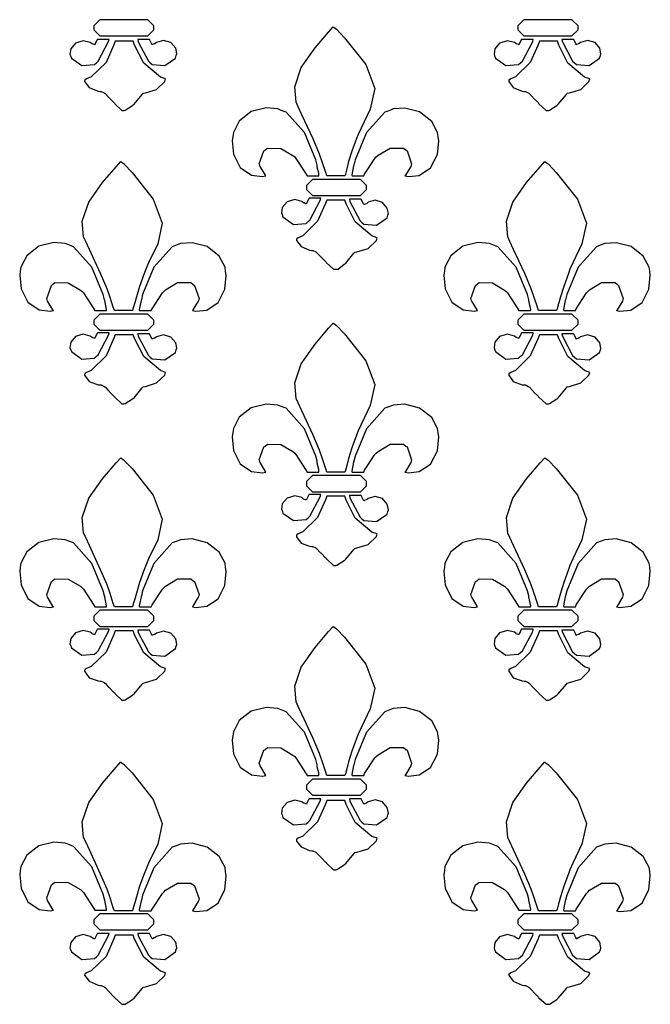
# Model space of a CAD drawing. Extents: x 2.21 to 5.36, y 0.23 to 5.17.
# Tile 2 of 8: x 2.21 to 2.94, y 2.84 to 3.98. Entities that reach past the tile are written whole.
import ezdxf

# ---------------------------------------------------------------- set-up
doc = ezdxf.new("R2010")
doc.units = 0
doc.layers.get('0').update_dxf_attribs({"linetype": 'CONTINUOUS'})

msp = doc.modelspace()

# ---------------------------------------------------------------- linework, layer by layer
at = {"color": 2}
for points in [[(2.36774, 3.96907), (2.36774, 3.97146), (2.36068, 3.97846), (2.35835, 3.97846), (2.30729, 3.97846), (2.3049, 3.97846), (2.2979, 3.97146), (2.2979, 3.96907), (2.2979, 3.96674), (2.3049, 3.95975), (2.30729, 3.95975), (2.35835, 3.95975), (2.36068, 3.95975), (2.36774, 3.96674), (2.36774, 3.96907)], [(2.8604, 3.96907), (2.8604, 3.97146), (2.85335, 3.97846), (2.85101, 3.97846), (2.80003, 3.97846), (2.79764, 3.97846), (2.79064, 3.97146), (2.79064, 3.96907), (2.79064, 3.96674), (2.79764, 3.95975), (2.80003, 3.95975), (2.85101, 3.95975), (2.85335, 3.95975), (2.8604, 3.96674), (2.8604, 3.96907)], [(2.58957, 3.79719), (2.58436, 3.79719), (2.57264, 3.79719), (2.56874, 3.79719), (2.56739, 3.801), (2.56364, 3.81239), (2.56028, 3.82254), (2.55274, 3.84006), (2.53976, 3.86817), (2.53543, 3.87744), (2.53304, 3.88265), (2.53136, 3.90072), (2.5389, 3.92301), (2.5549, 3.94575), (2.57069, 3.96414), (2.57607, 3.97017), (2.57656, 3.96967), (2.57992, 3.96729), (2.58018, 3.96701), (2.58925, 3.95751), (2.61382, 3.92649), (2.62435, 3.89871), (2.61897, 3.87462), (2.60846, 3.8526), (2.60519, 3.84517), (2.60319, 3.84039), (2.5976, 3.82579), (2.59386, 3.81381), (2.59185, 3.80544), (2.59022, 3.79926), (2.58957, 3.79719)], [(2.29585, 3.95036), (2.29378, 3.95193), (2.2856, 3.9541), (2.27664, 3.95139), (2.27106, 3.94482), (2.27013, 3.93853), (2.27083, 3.93679), (2.27186, 3.93397), (2.28396, 3.92524), (2.29867, 3.92643), (2.30106, 3.9285), (2.30311, 3.93033), (2.31511, 3.95296), (2.31565, 3.95557), (2.31222, 3.95557), (2.30458, 3.95557), (2.30208, 3.95557), (2.30181, 3.95508), (2.29921, 3.94987), (2.29893, 3.94933), (2.29839, 3.9496), (2.29585, 3.95036), (2.29585, 3.95036)], [(2.36561, 3.94933), (2.36535, 3.95014), (2.36274, 3.95535), (2.36253, 3.95557), (2.3591, 3.95557), (2.35146, 3.95557), (2.34896, 3.95557), (2.34944, 3.95275), (2.36143, 3.93033), (2.36356, 3.9285), (2.36589, 3.92643), (2.38058, 3.92524), (2.39268, 3.93397), (2.39378, 3.93679), (2.39426, 3.93875), (2.39307, 3.94526), (2.38747, 3.95182), (2.37879, 3.95426), (2.37076, 3.95193), (2.36876, 3.95036), (2.36794, 3.95036), (2.36583, 3.9496), (2.36561, 3.94933)], [(2.78851, 3.95036), (2.78646, 3.95193), (2.77832, 3.9541), (2.76938, 3.95139), (2.76378, 3.94482), (2.76286, 3.93853), (2.76357, 3.93679), (2.7646, 3.93397), (2.77669, 3.92524), (2.79139, 3.92643), (2.79372, 3.9285), (2.79579, 3.93033), (2.80778, 3.95296), (2.80832, 3.95557), (2.8049, 3.95557), (2.79731, 3.95557), (2.79482, 3.95557), (2.79454, 3.95508), (2.79189, 3.94987), (2.79167, 3.94933), (2.79113, 3.9496), (2.78851, 3.95036), (2.78851, 3.95036)], [(2.85835, 3.94933), (2.85807, 3.95014), (2.85542, 3.95535), (2.85519, 3.95557), (2.85178, 3.95557), (2.84418, 3.95557), (2.84169, 3.95557), (2.84218, 3.95275), (2.85411, 3.93033), (2.85622, 3.9285), (2.85856, 3.92643), (2.87326, 3.92524), (2.88536, 3.93397), (2.88644, 3.93679), (2.88693, 3.93875), (2.88574, 3.94526), (2.88021, 3.95182), (2.87147, 3.95426), (2.86344, 3.95193), (2.86143, 3.95036), (2.86062, 3.95036), (2.85856, 3.9496), (2.85835, 3.94933)], [(2.30524, 3.89513), (2.30653, 3.89513), (2.3099, 3.89361), (2.31044, 3.89307), (2.31093, 3.89285), (2.31511, 3.8884), (2.31565, 3.88786), (2.31614, 3.88737), (2.32135, 3.88217), (2.32189, 3.88162), (2.32237, 3.88086), (2.33057, 3.87326), (2.33333, 3.87326), (2.33436, 3.87354), (2.34293, 3.87901), (2.34375, 3.8795), (2.34478, 3.88032), (2.35411, 3.89176), (2.35519, 3.89307), (2.35781, 3.89361), (2.37093, 3.89751), (2.38043, 3.90663), (2.38124, 3.90972), (2.37522, 3.91183), (2.35585, 3.92811), (2.34526, 3.94906), (2.34375, 3.95344), (2.33854, 3.95344), (2.32682, 3.95344), (2.32292, 3.95344), (2.32135, 3.94933), (2.31213, 3.92887), (2.29503, 3.91211), (2.28961, 3.90972), (2.28961, 3.90972), (2.28797, 3.90869), (2.28749, 3.90869), (2.28722, 3.9069), (2.29243, 3.89996), (2.30285, 3.89567), (2.30524, 3.89513)], [(2.7979, 3.89513), (2.79921, 3.89513), (2.80257, 3.89361), (2.80311, 3.89307), (2.8036, 3.89285), (2.80778, 3.8884), (2.80832, 3.88786), (2.80881, 3.88737), (2.81401, 3.88217), (2.81456, 3.88162), (2.81506, 3.88086), (2.82329, 3.87326), (2.82607, 3.87326), (2.8271, 3.87354), (2.83567, 3.87901), (2.83649, 3.8795), (2.83751, 3.88032), (2.84685, 3.89176), (2.84793, 3.89307), (2.85053, 3.89361), (2.86367, 3.89751), (2.87315, 3.90663), (2.87397, 3.90972), (2.86794, 3.91183), (2.84853, 3.92811), (2.838, 3.94906), (2.83649, 3.95344), (2.83128, 3.95344), (2.81956, 3.95344), (2.81565, 3.95344), (2.81407, 3.94933), (2.80479, 3.92887), (2.78771, 3.91211), (2.78228, 3.90972), (2.78228, 3.90972), (2.78071, 3.90869), (2.78022, 3.90869), (2.77994, 3.9069), (2.78515, 3.89996), (2.79551, 3.89567), (2.7979, 3.89513)], [(2.55729, 3.80974), (2.55572, 3.81575), (2.54269, 3.84739), (2.52132, 3.87121), (2.51563, 3.87326), (2.51156, 3.87483), (2.49815, 3.87603), (2.48085, 3.87185), (2.46679, 3.86083), (2.46001, 3.84765), (2.45936, 3.84304), (2.45865, 3.83806), (2.46024, 3.82243), (2.46804, 3.80686), (2.48118, 3.79796), (2.49397, 3.79639), (2.49794, 3.79719), (2.4974, 3.79801), (2.4911, 3.80821), (2.49061, 3.80974), (2.49007, 3.81131), (2.49556, 3.82639), (2.49685, 3.82742), (2.49972, 3.82954), (2.51519, 3.82915), (2.52914, 3.82096), (2.53125, 3.81912), (2.53276, 3.81754), (2.54476, 3.79904), (2.54585, 3.79719), (2.54921, 3.79719), (2.55681, 3.79719), (2.55935, 3.79719), (2.55935, 3.80035), (2.55729, 3.8074), (2.55729, 3.80974)], [(2.59793, 3.79719), (2.60129, 3.79719), (2.60889, 3.79719), (2.61143, 3.79719), (2.61247, 3.79932), (2.62446, 3.81754), (2.62603, 3.81912), (2.6281, 3.82124), (2.64204, 3.82954), (2.65756, 3.82954), (2.66043, 3.82742), (2.66174, 3.82639), (2.66715, 3.81131), (2.66667, 3.80974), (2.66612, 3.80821), (2.65989, 3.79801), (2.6594, 3.79719), (2.66331, 3.79639), (2.67606, 3.79779), (2.68918, 3.80647), (2.697, 3.822), (2.69857, 3.83794), (2.69792, 3.84304), (2.69721, 3.8476), (2.69043, 3.8604), (2.67638, 3.87147), (2.65907, 3.87592), (2.64567, 3.87483), (2.64165, 3.87326), (2.6359, 3.87121), (2.61453, 3.84739), (2.60151, 3.81575), (2.59999, 3.80974), (2.59972, 3.80897), (2.59765, 3.7985), (2.59793, 3.79719)], [(2.34272, 3.64094), (2.33751, 3.64094), (2.32579, 3.64094), (2.32189, 3.64094), (2.32053, 3.64475), (2.31679, 3.65614), (2.31342, 3.66629), (2.30587, 3.68381), (2.29286, 3.71192), (2.28851, 3.72119), (2.28614, 3.7264), (2.28444, 3.74447), (2.29204, 3.76676), (2.308, 3.7895), (2.32379, 3.80789), (2.32915, 3.81392), (2.32964, 3.81342), (2.33306, 3.81104), (2.33333, 3.81076), (2.34239, 3.80126), (2.36697, 3.77024), (2.37744, 3.74246), (2.37213, 3.71837), (2.3616, 3.69635), (2.35835, 3.68892), (2.35644, 3.68397), (2.35118, 3.669), (2.34739, 3.65674), (2.34517, 3.64865), (2.34338, 3.64285), (2.34272, 3.64094)], [(2.83539, 3.64094), (2.83018, 3.64094), (2.81847, 3.64094), (2.81456, 3.64094), (2.81321, 3.64475), (2.80946, 3.65614), (2.8061, 3.66629), (2.79856, 3.68381), (2.7856, 3.71192), (2.78125, 3.72119), (2.77886, 3.7264), (2.77718, 3.74447), (2.78472, 3.76676), (2.80072, 3.7895), (2.81651, 3.80789), (2.82189, 3.81392), (2.82238, 3.81342), (2.82579, 3.81104), (2.82607, 3.81076), (2.83507, 3.80126), (2.85965, 3.77024), (2.87017, 3.74246), (2.86481, 3.71837), (2.85428, 3.69635), (2.85101, 3.68892), (2.84918, 3.68397), (2.84386, 3.669), (2.84006, 3.65674), (2.83783, 3.64865), (2.83604, 3.64285), (2.83539, 3.64094)], [(2.61458, 3.78369), (2.61458, 3.78608), (2.60753, 3.79308), (2.60519, 3.79308), (2.55414, 3.79308), (2.55181, 3.79308), (2.54482, 3.78608), (2.54482, 3.78369), (2.54482, 3.78136), (2.55181, 3.77431), (2.55414, 3.77431), (2.60519, 3.77431), (2.60753, 3.77431), (2.61458, 3.78136), (2.61458, 3.78369)], [(2.54167, 3.76594), (2.53961, 3.76758), (2.53142, 3.76975), (2.52246, 3.76704), (2.51687, 3.76042), (2.51594, 3.75418), (2.51665, 3.75244), (2.51768, 3.74962), (2.52979, 3.74089), (2.54449, 3.74203), (2.54688, 3.74408), (2.54893, 3.74593), (2.56093, 3.76856), (2.56147, 3.77115), (2.55806, 3.77115), (2.5504, 3.77115), (2.5479, 3.77115), (2.54764, 3.77067), (2.54503, 3.76546), (2.54482, 3.76492), (2.544, 3.76492), (2.54221, 3.76594), (2.54167, 3.76594)], [(2.55106, 3.71078), (2.55236, 3.71078), (2.55572, 3.70921), (2.55626, 3.70865), (2.55675, 3.70844), (2.56093, 3.704), (2.56147, 3.70344), (2.56196, 3.70296), (2.56717, 3.69775), (2.56771, 3.69721), (2.56819, 3.69646), (2.57639, 3.68892), (2.57915, 3.68892), (2.58176, 3.68892), (2.58876, 3.69467), (2.58957, 3.69515), (2.5906, 3.69596), (2.59999, 3.70736), (2.60101, 3.70865), (2.60362, 3.70921), (2.61675, 3.71311), (2.62625, 3.72228), (2.62706, 3.72537), (2.62104, 3.72749), (2.60167, 3.74376), (2.5911, 3.76471), (2.58957, 3.7691), (2.58436, 3.7691), (2.57264, 3.7691), (2.56874, 3.7691), (2.56717, 3.76497), (2.55794, 3.74451), (2.54085, 3.72771), (2.53543, 3.72537), (2.53543, 3.72537), (2.53381, 3.72428), (2.53331, 3.72428), (2.53331, 3.72206), (2.53863, 3.71522), (2.54867, 3.71104), (2.55106, 3.71078)], [(2.61143, 3.76389), (2.61117, 3.76471), (2.60856, 3.76992), (2.60835, 3.77013), (2.60493, 3.77013), (2.59728, 3.77013), (2.59478, 3.77013), (2.59526, 3.76731), (2.60726, 3.7449), (2.60938, 3.74306), (2.61171, 3.741), (2.62642, 3.73981), (2.63851, 3.74854), (2.6396, 3.75142), (2.64008, 3.75336), (2.63889, 3.75982), (2.63331, 3.76639), (2.62463, 3.76882), (2.6166, 3.7665), (2.61458, 3.76492), (2.61458, 3.76492), (2.61193, 3.76417), (2.61143, 3.76389)], [(2.31044, 3.65349), (2.30886, 3.6595), (2.29579, 3.69114), (2.27447, 3.71496), (2.26878, 3.71701), (2.26471, 3.71858), (2.25131, 3.71978), (2.23394, 3.7156), (2.21994, 3.70458), (2.21317, 3.6914), (2.21251, 3.68679), (2.21181, 3.68181), (2.21338, 3.66618), (2.22119, 3.65061), (2.23432, 3.64171), (2.24707, 3.64014), (2.25103, 3.64094), (2.25049, 3.64176), (2.24425, 3.65196), (2.24376, 3.65349), (2.24322, 3.65506), (2.24869, 3.67014), (2.25, 3.67117), (2.25282, 3.67329), (2.26833, 3.6729), (2.28228, 3.66471), (2.2844, 3.66287), (2.28592, 3.66129), (2.2979, 3.64279), (2.29893, 3.64094), (2.30231, 3.64094), (2.30994, 3.64094), (2.3125, 3.64094), (2.31272, 3.64225), (2.31065, 3.65246), (2.31044, 3.65349)], [(2.35101, 3.64094), (2.35439, 3.64094), (2.36203, 3.64094), (2.36458, 3.64094), (2.36561, 3.64307), (2.37761, 3.66129), (2.37918, 3.66287), (2.38124, 3.66499), (2.39513, 3.67329), (2.41064, 3.67329), (2.41351, 3.67117), (2.41482, 3.67014), (2.42031, 3.65506), (2.41982, 3.65349), (2.41928, 3.65196), (2.41297, 3.64176), (2.41249, 3.64094), (2.41639, 3.64014), (2.42919, 3.64154), (2.44228, 3.65022), (2.45014, 3.66575), (2.45171, 3.68169), (2.45107, 3.68679), (2.45036, 3.69135), (2.44358, 3.70415), (2.42953, 3.71522), (2.41222, 3.71967), (2.39882, 3.71858), (2.39481, 3.71701), (2.38906, 3.71496), (2.36768, 3.69114), (2.35465, 3.6595), (2.35314, 3.65349), (2.35286, 3.65246), (2.35075, 3.64225), (2.35101, 3.64094)], [(2.80311, 3.65349), (2.80154, 3.6595), (2.78851, 3.69114), (2.76714, 3.71496), (2.76144, 3.71701), (2.75738, 3.71858), (2.74397, 3.71978), (2.72667, 3.7156), (2.71263, 3.70458), (2.70583, 3.6914), (2.70518, 3.68679), (2.70449, 3.68181), (2.70606, 3.66618), (2.71392, 3.65061), (2.727, 3.64171), (2.73981, 3.64014), (2.74376, 3.64094), (2.74322, 3.64176), (2.73693, 3.65196), (2.73643, 3.65349), (2.73589, 3.65506), (2.74143, 3.67014), (2.74274, 3.67117), (2.74556, 3.67329), (2.76107, 3.6729), (2.77496, 3.66471), (2.77707, 3.66287), (2.7786, 3.66129), (2.79058, 3.64279), (2.79167, 3.64094), (2.79503, 3.64094), (2.80268, 3.64094), (2.80524, 3.64094), (2.80544, 3.64225), (2.80333, 3.65246), (2.80311, 3.65349)], [(2.84375, 3.64094), (2.84711, 3.64094), (2.85476, 3.64094), (2.85732, 3.64094), (2.85835, 3.64307), (2.87028, 3.66129), (2.87185, 3.66287), (2.87392, 3.66499), (2.88786, 3.67329), (2.90338, 3.67329), (2.90625, 3.67117), (2.90756, 3.67014), (2.91297, 3.65506), (2.91249, 3.65349), (2.91194, 3.65196), (2.90571, 3.64176), (2.90522, 3.64094), (2.90913, 3.64014), (2.92188, 3.64154), (2.935, 3.65022), (2.94282, 3.66575), (2.94439, 3.68169), (2.94374, 3.68679), (2.94303, 3.69135), (2.93625, 3.70415), (2.92225, 3.71522), (2.90489, 3.71967), (2.8915, 3.71858), (2.88747, 3.71701), (2.88172, 3.71496), (2.8604, 3.69114), (2.84739, 3.6595), (2.84581, 3.65349), (2.84554, 3.65246), (2.84347, 3.64225), (2.84375, 3.64094)], [(2.36774, 3.62744), (2.36774, 3.62983), (2.36068, 3.63683), (2.35835, 3.63683), (2.30729, 3.63683), (2.3049, 3.63683), (2.2979, 3.62983), (2.2979, 3.62744), (2.2979, 3.62511), (2.3049, 3.61806), (2.30729, 3.61806), (2.35835, 3.61806), (2.36068, 3.61806), (2.36774, 3.62511), (2.36774, 3.62744)], [(2.8604, 3.62744), (2.8604, 3.62983), (2.85335, 3.63683), (2.85101, 3.63683), (2.80003, 3.63683), (2.79764, 3.63683), (2.79064, 3.62983), (2.79064, 3.62744), (2.79064, 3.62511), (2.79764, 3.61806), (2.80003, 3.61806), (2.85101, 3.61806), (2.85335, 3.61806), (2.8604, 3.62511), (2.8604, 3.62744)], [(2.58957, 3.45344), (2.58436, 3.45344), (2.57264, 3.45344), (2.56874, 3.45344), (2.56739, 3.45725), (2.56364, 3.46864), (2.56028, 3.47879), (2.55274, 3.49631), (2.53976, 3.52442), (2.53543, 3.53369), (2.53304, 3.5389), (2.53136, 3.55697), (2.5389, 3.57926), (2.5549, 3.602), (2.57069, 3.62039), (2.57607, 3.62642), (2.57656, 3.62592), (2.57992, 3.62354), (2.58018, 3.62326), (2.58925, 3.61376), (2.61382, 3.58274), (2.62435, 3.55496), (2.61897, 3.53088), (2.60846, 3.50885), (2.60519, 3.50142), (2.60319, 3.49647), (2.5976, 3.4815), (2.59386, 3.46924), (2.59185, 3.46115), (2.59022, 3.45535), (2.58957, 3.45344)], [(2.29585, 3.60969), (2.29378, 3.61133), (2.2856, 3.6135), (2.27664, 3.61079), (2.27106, 3.60417), (2.27013, 3.59793), (2.27083, 3.59619), (2.27186, 3.59337), (2.28396, 3.58464), (2.29867, 3.58578), (2.30106, 3.58783), (2.30311, 3.58968), (2.31511, 3.61231), (2.31565, 3.6149), (2.31222, 3.6149), (2.30458, 3.6149), (2.30208, 3.6149), (2.30181, 3.61442), (2.29921, 3.60921), (2.29893, 3.60867), (2.29812, 3.60867), (2.29585, 3.60949), (2.29585, 3.60969)], [(2.30524, 3.55453), (2.30653, 3.55453), (2.3099, 3.55296), (2.31044, 3.5524), (2.31093, 3.55219), (2.31511, 3.54775), (2.31565, 3.54719), (2.31614, 3.54671), (2.32135, 3.5415), (2.32189, 3.54096), (2.32237, 3.54021), (2.33057, 3.53267), (2.33333, 3.53267), (2.33436, 3.53293), (2.34293, 3.53842), (2.34375, 3.5389), (2.34478, 3.53971), (2.35411, 3.55111), (2.35519, 3.5524), (2.35781, 3.55296), (2.37093, 3.55686), (2.38043, 3.56603), (2.38124, 3.56912), (2.37522, 3.57124), (2.35585, 3.58751), (2.34526, 3.60846), (2.34375, 3.61285), (2.33854, 3.61285), (2.32682, 3.61285), (2.32292, 3.61285), (2.32135, 3.60872), (2.31213, 3.58826), (2.29503, 3.57146), (2.28961, 3.56912), (2.28961, 3.56912), (2.28797, 3.56803), (2.28749, 3.56803), (2.28722, 3.56597), (2.29243, 3.5586), (2.30285, 3.55479), (2.30524, 3.55453)], [(2.36561, 3.60764), (2.36535, 3.60846), (2.36274, 3.61367), (2.36253, 3.61388), (2.3591, 3.61388), (2.35146, 3.61388), (2.34896, 3.61388), (2.34944, 3.61106), (2.36143, 3.58865), (2.36356, 3.58681), (2.36589, 3.58475), (2.38058, 3.58356), (2.39268, 3.59229), (2.39378, 3.59517), (2.39426, 3.59711), (2.39307, 3.60357), (2.38747, 3.61014), (2.37879, 3.61257), (2.37076, 3.61025), (2.36876, 3.60867), (2.36794, 3.60867), (2.36583, 3.60792), (2.36561, 3.60764)], [(2.78851, 3.60969), (2.78646, 3.61133), (2.77832, 3.6135), (2.76938, 3.61079), (2.76378, 3.60417), (2.76286, 3.59793), (2.76357, 3.59619), (2.7646, 3.59337), (2.77669, 3.58464), (2.79139, 3.58578), (2.79372, 3.58783), (2.79579, 3.58968), (2.80778, 3.61231), (2.80832, 3.6149), (2.8049, 3.6149), (2.79731, 3.6149), (2.79482, 3.6149), (2.79454, 3.61442), (2.79189, 3.60921), (2.79167, 3.60867), (2.79085, 3.60867), (2.78851, 3.60949), (2.78851, 3.60969)], [(2.7979, 3.55453), (2.79921, 3.55453), (2.80257, 3.55296), (2.80311, 3.5524), (2.8036, 3.55219), (2.80778, 3.54775), (2.80832, 3.54719), (2.80881, 3.54671), (2.81401, 3.5415), (2.81456, 3.54096), (2.81506, 3.54021), (2.82329, 3.53267), (2.82607, 3.53267), (2.8271, 3.53293), (2.83567, 3.53842), (2.83649, 3.5389), (2.83751, 3.53971), (2.84685, 3.55111), (2.84793, 3.5524), (2.85053, 3.55296), (2.86367, 3.55686), (2.87315, 3.56603), (2.87397, 3.56912), (2.86794, 3.57124), (2.84853, 3.58751), (2.838, 3.60846), (2.83649, 3.61285), (2.83128, 3.61285), (2.81956, 3.61285), (2.81565, 3.61285), (2.81407, 3.60872), (2.80479, 3.58826), (2.78771, 3.57146), (2.78228, 3.56912), (2.78228, 3.56912), (2.78071, 3.56803), (2.78022, 3.56803), (2.77994, 3.56597), (2.78515, 3.5586), (2.79551, 3.55479), (2.7979, 3.55453)], [(2.85835, 3.60764), (2.85807, 3.60846), (2.85542, 3.61367), (2.85519, 3.61388), (2.85178, 3.61388), (2.84418, 3.61388), (2.84169, 3.61388), (2.84218, 3.61106), (2.85411, 3.58865), (2.85622, 3.58681), (2.85856, 3.58475), (2.87326, 3.58356), (2.88536, 3.59229), (2.88644, 3.59517), (2.88693, 3.59706), (2.88574, 3.60357), (2.88021, 3.61014), (2.87147, 3.61257), (2.86344, 3.61025), (2.86143, 3.60867), (2.86062, 3.60867), (2.85856, 3.60792), (2.85835, 3.60764)], [(2.55729, 3.46599), (2.55572, 3.472), (2.54269, 3.50364), (2.52132, 3.52746), (2.51563, 3.52951), (2.51156, 3.53108), (2.49815, 3.53228), (2.48085, 3.5281), (2.46679, 3.51708), (2.46001, 3.5039), (2.45936, 3.49929), (2.45865, 3.49431), (2.46024, 3.47868), (2.46804, 3.46311), (2.48118, 3.45421), (2.49397, 3.45264), (2.49794, 3.45344), (2.4974, 3.45426), (2.4911, 3.46446), (2.49061, 3.46599), (2.49007, 3.46756), (2.49556, 3.48264), (2.49685, 3.48367), (2.49972, 3.48579), (2.51519, 3.4854), (2.52914, 3.47721), (2.53125, 3.47538), (2.53276, 3.47379), (2.54476, 3.45529), (2.54585, 3.45344), (2.54921, 3.45344), (2.55681, 3.45344), (2.55935, 3.45344), (2.55935, 3.4566), (2.55729, 3.46365), (2.55729, 3.46599)], [(2.59793, 3.45344), (2.60129, 3.45344), (2.60889, 3.45344), (2.61143, 3.45344), (2.61247, 3.45557), (2.62446, 3.47379), (2.62603, 3.47538), (2.6281, 3.47749), (2.64204, 3.48579), (2.65756, 3.48579), (2.66043, 3.48367), (2.66174, 3.48264), (2.66715, 3.46756), (2.66667, 3.46599), (2.66612, 3.46446), (2.65989, 3.45426), (2.6594, 3.45344), (2.66331, 3.45264), (2.67606, 3.45404), (2.68918, 3.46272), (2.697, 3.47825), (2.69857, 3.49419), (2.69792, 3.49929), (2.69721, 3.50385), (2.69043, 3.51665), (2.67638, 3.52772), (2.65907, 3.53217), (2.64567, 3.53108), (2.64165, 3.52951), (2.6359, 3.52746), (2.61453, 3.50364), (2.60151, 3.472), (2.59999, 3.46599), (2.59972, 3.46496), (2.59765, 3.45454), (2.59793, 3.45344)], [(2.34272, 3.29719), (2.33751, 3.29719), (2.32579, 3.29719), (2.32189, 3.29719), (2.32053, 3.301), (2.31679, 3.31239), (2.31342, 3.32254), (2.30587, 3.34006), (2.29286, 3.36817), (2.28851, 3.37744), (2.28614, 3.38265), (2.28444, 3.40072), (2.29204, 3.42301), (2.308, 3.44575), (2.32379, 3.46414), (2.32915, 3.47017), (2.32964, 3.46967), (2.33306, 3.46729), (2.33333, 3.46701), (2.34239, 3.45751), (2.36697, 3.42649), (2.37744, 3.39871), (2.37213, 3.37463), (2.3616, 3.3526), (2.35835, 3.34517), (2.35644, 3.34022), (2.35118, 3.32525), (2.34739, 3.31299), (2.34517, 3.3049), (2.34338, 3.2991), (2.34272, 3.29719)], [(2.83539, 3.29719), (2.83018, 3.29719), (2.81847, 3.29719), (2.81456, 3.29719), (2.81321, 3.301), (2.80946, 3.31239), (2.8061, 3.32254), (2.79856, 3.34006), (2.7856, 3.36817), (2.78125, 3.37744), (2.77886, 3.38265), (2.77718, 3.40072), (2.78472, 3.42301), (2.80072, 3.44575), (2.81651, 3.46414), (2.82189, 3.47017), (2.82238, 3.46967), (2.82579, 3.46729), (2.82607, 3.46701), (2.83507, 3.45751), (2.85965, 3.42649), (2.87017, 3.39871), (2.86481, 3.37463), (2.85428, 3.3526), (2.85101, 3.34517), (2.84918, 3.34022), (2.84386, 3.32525), (2.84006, 3.31299), (2.83783, 3.3049), (2.83604, 3.2991), (2.83539, 3.29719)], [(2.61458, 3.43994), (2.61458, 3.44233), (2.60753, 3.44933), (2.60519, 3.44933), (2.55414, 3.44933), (2.55181, 3.44933), (2.54482, 3.44233), (2.54482, 3.43994), (2.54482, 3.43761), (2.55181, 3.43056), (2.55414, 3.43056), (2.60519, 3.43056), (2.60753, 3.43056), (2.61458, 3.43761), (2.61458, 3.43994)], [(2.54167, 3.42219), (2.53961, 3.42383), (2.53142, 3.426), (2.52246, 3.42329), (2.51687, 3.41667), (2.51594, 3.41043), (2.51665, 3.40869), (2.51768, 3.40588), (2.52979, 3.39714), (2.54449, 3.39828), (2.54688, 3.40033), (2.54893, 3.40218), (2.56093, 3.42481), (2.56147, 3.4274), (2.55806, 3.4274), (2.5504, 3.4274), (2.5479, 3.4274), (2.54764, 3.42692), (2.54503, 3.42171), (2.54482, 3.42117), (2.544, 3.42117), (2.54189, 3.42199), (2.54167, 3.42219)], [(2.55106, 3.36703), (2.55236, 3.36703), (2.55572, 3.36546), (2.55626, 3.3649), (2.55675, 3.36469), (2.56093, 3.36025), (2.56147, 3.35969), (2.56196, 3.35921), (2.56717, 3.354), (2.56771, 3.35346), (2.56819, 3.35271), (2.57639, 3.34517), (2.57915, 3.34517), (2.58018, 3.34543), (2.58876, 3.35092), (2.58957, 3.3514), (2.5906, 3.35221), (2.59999, 3.36361), (2.60101, 3.3649), (2.60362, 3.36546), (2.61675, 3.36936), (2.62625, 3.37853), (2.62706, 3.38163), (2.62104, 3.38374), (2.60167, 3.40001), (2.5911, 3.42096), (2.58957, 3.42535), (2.58436, 3.42535), (2.57264, 3.42535), (2.56874, 3.42535), (2.56717, 3.42122), (2.55794, 3.40076), (2.54085, 3.38396), (2.53543, 3.38163), (2.53543, 3.38163), (2.53381, 3.38053), (2.53331, 3.38053), (2.53331, 3.37819), (2.53863, 3.3711), (2.54867, 3.36729), (2.55106, 3.36703)], [(2.61143, 3.42014), (2.61117, 3.42096), (2.60856, 3.42617), (2.60835, 3.42638), (2.60493, 3.42638), (2.59728, 3.42638), (2.59478, 3.42638), (2.59526, 3.42356), (2.60726, 3.40115), (2.60938, 3.39931), (2.61171, 3.39725), (2.62642, 3.39606), (2.63851, 3.40479), (2.6396, 3.40767), (2.64008, 3.40961), (2.63889, 3.41607), (2.63331, 3.42264), (2.62463, 3.42507), (2.6166, 3.42275), (2.61458, 3.42117), (2.61458, 3.42117), (2.61193, 3.42042), (2.61143, 3.42014)], [(2.31044, 3.30974), (2.30886, 3.31575), (2.29579, 3.34739), (2.27447, 3.37121), (2.26878, 3.37326), (2.26471, 3.37483), (2.25131, 3.37603), (2.23394, 3.37185), (2.21994, 3.36083), (2.21317, 3.34765), (2.21251, 3.34304), (2.21181, 3.33806), (2.21338, 3.32243), (2.22119, 3.30686), (2.23432, 3.29796), (2.24707, 3.29639), (2.25103, 3.29719), (2.25049, 3.29801), (2.24425, 3.30821), (2.24376, 3.30974), (2.24322, 3.31131), (2.24869, 3.32639), (2.25, 3.32742), (2.25282, 3.32954), (2.26833, 3.32915), (2.28228, 3.32096), (2.2844, 3.31913), (2.28592, 3.31754), (2.2979, 3.29904), (2.29893, 3.29719), (2.30231, 3.29719), (2.30994, 3.29719), (2.3125, 3.29719), (2.31272, 3.29829), (2.31065, 3.30871), (2.31044, 3.30974)], [(2.35101, 3.29719), (2.35439, 3.29719), (2.36203, 3.29719), (2.36458, 3.29719), (2.36561, 3.29932), (2.37761, 3.31754), (2.37918, 3.31913), (2.38124, 3.32124), (2.39513, 3.32954), (2.41064, 3.32954), (2.41351, 3.32742), (2.41482, 3.32639), (2.42031, 3.31131), (2.41982, 3.30974), (2.41928, 3.30821), (2.41297, 3.29801), (2.41249, 3.29719), (2.41639, 3.29639), (2.42919, 3.29779), (2.44228, 3.30647), (2.45014, 3.322), (2.45171, 3.33794), (2.45107, 3.34304), (2.45036, 3.3476), (2.44358, 3.3604), (2.42953, 3.37147), (2.41222, 3.37592), (2.39882, 3.37483), (2.39481, 3.37326), (2.38906, 3.37121), (2.36768, 3.34739), (2.35465, 3.31575), (2.35314, 3.30974), (2.35286, 3.30871), (2.35075, 3.29829), (2.35101, 3.29719)], [(2.80311, 3.30974), (2.80154, 3.31575), (2.78851, 3.34739), (2.76714, 3.37121), (2.76144, 3.37326), (2.75738, 3.37483), (2.74397, 3.37603), (2.72667, 3.37185), (2.71263, 3.36083), (2.70583, 3.34765), (2.70518, 3.34304), (2.70449, 3.33806), (2.70606, 3.32243), (2.71392, 3.30686), (2.727, 3.29796), (2.73981, 3.29639), (2.74376, 3.29719), (2.74322, 3.29801), (2.73693, 3.30821), (2.73643, 3.30974), (2.73589, 3.31131), (2.74143, 3.32639), (2.74274, 3.32742), (2.74556, 3.32954), (2.76107, 3.32915), (2.77496, 3.32096), (2.77707, 3.31913), (2.7786, 3.31754), (2.79058, 3.29904), (2.79167, 3.29719), (2.79503, 3.29719), (2.80268, 3.29719), (2.80524, 3.29719), (2.80544, 3.29829), (2.80333, 3.30871), (2.80311, 3.30974)], [(2.84375, 3.29719), (2.84711, 3.29719), (2.85476, 3.29719), (2.85732, 3.29719), (2.85835, 3.29932), (2.87028, 3.31754), (2.87185, 3.31913), (2.87392, 3.32124), (2.88786, 3.32954), (2.90338, 3.32954), (2.90625, 3.32742), (2.90756, 3.32639), (2.91297, 3.31131), (2.91249, 3.30974), (2.91194, 3.30821), (2.90571, 3.29801), (2.90522, 3.29719), (2.90913, 3.29639), (2.92188, 3.29779), (2.935, 3.30647), (2.94282, 3.322), (2.94439, 3.33794), (2.94374, 3.34304), (2.94303, 3.3476), (2.93625, 3.3604), (2.92225, 3.37147), (2.90489, 3.37592), (2.8915, 3.37483), (2.88747, 3.37326), (2.88172, 3.37121), (2.8604, 3.34739), (2.84739, 3.31575), (2.84581, 3.30974), (2.84554, 3.30871), (2.84347, 3.29829), (2.84375, 3.29719)], [(2.36774, 3.28369), (2.36774, 3.28608), (2.36068, 3.29308), (2.35835, 3.29308), (2.30729, 3.29308), (2.3049, 3.29308), (2.2979, 3.28608), (2.2979, 3.28369), (2.2979, 3.28136), (2.3049, 3.27431), (2.30729, 3.27431), (2.35835, 3.27431), (2.36068, 3.27431), (2.36774, 3.28136), (2.36774, 3.28369)], [(2.8604, 3.28369), (2.8604, 3.28608), (2.85335, 3.29308), (2.85101, 3.29308), (2.80003, 3.29308), (2.79764, 3.29308), (2.79064, 3.28608), (2.79064, 3.28369), (2.79064, 3.28136), (2.79764, 3.27431), (2.80003, 3.27431), (2.85101, 3.27431), (2.85335, 3.27431), (2.8604, 3.28136), (2.8604, 3.28369)], [(2.29585, 3.26594), (2.29378, 3.26758), (2.2856, 3.26975), (2.27664, 3.26704), (2.27106, 3.26042), (2.27013, 3.25418), (2.27083, 3.25244), (2.27186, 3.24963), (2.28396, 3.24089), (2.29867, 3.24203), (2.30106, 3.24408), (2.30311, 3.24593), (2.31511, 3.26856), (2.31565, 3.27115), (2.31222, 3.27115), (2.30458, 3.27115), (2.30208, 3.27115), (2.30181, 3.27067), (2.29921, 3.26546), (2.29893, 3.26492), (2.29812, 3.26492), (2.29585, 3.26574), (2.29585, 3.26594)], [(2.30524, 3.21078), (2.30653, 3.21078), (2.3099, 3.20921), (2.31044, 3.20865), (2.31093, 3.20844), (2.31511, 3.204), (2.31565, 3.20344), (2.31614, 3.20296), (2.32135, 3.19775), (2.32189, 3.19721), (2.32237, 3.19646), (2.33057, 3.18892), (2.33333, 3.18892), (2.33436, 3.18918), (2.34293, 3.19467), (2.34375, 3.19515), (2.34478, 3.19596), (2.35411, 3.20736), (2.35519, 3.20865), (2.35781, 3.20921), (2.37093, 3.21311), (2.38043, 3.22228), (2.38124, 3.22538), (2.37522, 3.22749), (2.35585, 3.24376), (2.34526, 3.26471), (2.34375, 3.2691), (2.33854, 3.2691), (2.32682, 3.2691), (2.32292, 3.2691), (2.32135, 3.26497), (2.31213, 3.24451), (2.29503, 3.22771), (2.28961, 3.22538), (2.28961, 3.22538), (2.28797, 3.22428), (2.28749, 3.22428), (2.28722, 3.22222), (2.29243, 3.21485), (2.30285, 3.21104), (2.30524, 3.21078)], [(2.36561, 3.26389), (2.36535, 3.26471), (2.36274, 3.26992), (2.36253, 3.27013), (2.3591, 3.27013), (2.35146, 3.27013), (2.34896, 3.27013), (2.34944, 3.26731), (2.36143, 3.2449), (2.36356, 3.24306), (2.36589, 3.241), (2.38058, 3.23981), (2.39268, 3.24854), (2.39378, 3.25142), (2.39426, 3.25336), (2.39307, 3.25982), (2.38747, 3.26639), (2.37879, 3.26882), (2.37076, 3.2665), (2.36876, 3.26492), (2.36794, 3.26492), (2.36583, 3.26417), (2.36561, 3.26389)], [(2.58957, 3.1014), (2.58436, 3.1014), (2.57264, 3.1014), (2.56874, 3.1014), (2.56739, 3.10519), (2.56364, 3.1166), (2.56028, 3.12668), (2.55274, 3.14421), (2.53976, 3.17231), (2.53543, 3.18158), (2.53304, 3.18679), (2.53136, 3.20486), (2.5389, 3.22715), (2.5549, 3.24989), (2.57069, 3.26828), (2.57607, 3.27431), (2.57656, 3.27382), (2.57992, 3.27143), (2.58018, 3.27115), (2.58925, 3.26167), (2.61382, 3.23062), (2.62435, 3.20285), (2.61897, 3.17876), (2.60846, 3.15674), (2.60519, 3.14931), (2.60319, 3.14442), (2.5976, 3.12939), (2.59386, 3.11719), (2.59185, 3.10906), (2.59022, 3.10331), (2.58957, 3.1014)], [(2.78851, 3.26594), (2.78646, 3.26758), (2.77832, 3.26975), (2.76938, 3.26704), (2.76378, 3.26042), (2.76286, 3.25418), (2.76357, 3.25244), (2.7646, 3.24963), (2.77669, 3.24089), (2.79139, 3.24203), (2.79372, 3.24408), (2.79579, 3.24593), (2.80778, 3.26856), (2.80832, 3.27115), (2.8049, 3.27115), (2.79731, 3.27115), (2.79482, 3.27115), (2.79454, 3.27067), (2.79189, 3.26546), (2.79167, 3.26492), (2.79085, 3.26492), (2.78851, 3.26574), (2.78851, 3.26594)], [(2.7979, 3.21078), (2.79921, 3.21078), (2.80257, 3.20921), (2.80311, 3.20865), (2.8036, 3.20844), (2.80778, 3.204), (2.80832, 3.20344), (2.80881, 3.20296), (2.81401, 3.19775), (2.81456, 3.19721), (2.81506, 3.19646), (2.82329, 3.18892), (2.82607, 3.18892), (2.8271, 3.18918), (2.83567, 3.19467), (2.83649, 3.19515), (2.83751, 3.19596), (2.84685, 3.20736), (2.84793, 3.20865), (2.85053, 3.20921), (2.86367, 3.21311), (2.87315, 3.22228), (2.87397, 3.22538), (2.86794, 3.22749), (2.84853, 3.24376), (2.838, 3.26471), (2.83649, 3.2691), (2.83128, 3.2691), (2.81956, 3.2691), (2.81565, 3.2691), (2.81407, 3.26497), (2.80479, 3.24451), (2.78771, 3.22771), (2.78228, 3.22538), (2.78228, 3.22538), (2.78071, 3.22428), (2.78022, 3.22428), (2.77994, 3.22222), (2.78515, 3.21485), (2.79551, 3.21104), (2.7979, 3.21078)], [(2.85835, 3.26389), (2.85807, 3.26471), (2.85542, 3.26992), (2.85519, 3.27013), (2.85178, 3.27013), (2.84418, 3.27013), (2.84169, 3.27013), (2.84218, 3.26731), (2.85411, 3.2449), (2.85622, 3.24306), (2.85856, 3.241), (2.87326, 3.23981), (2.88536, 3.24854), (2.88644, 3.25142), (2.88693, 3.25331), (2.88574, 3.25982), (2.88021, 3.26639), (2.87147, 3.26882), (2.86344, 3.2665), (2.86143, 3.26492), (2.86062, 3.26492), (2.85856, 3.26417), (2.85835, 3.26389)], [(2.55729, 3.11388), (2.55572, 3.1199), (2.54269, 3.15153), (2.52132, 3.17535), (2.51563, 3.1774), (2.51156, 3.17899), (2.49815, 3.18018), (2.48085, 3.176), (2.46679, 3.16504), (2.46001, 3.15186), (2.45936, 3.14725), (2.45865, 3.14225), (2.46024, 3.12663), (2.46804, 3.11106), (2.48118, 3.10215), (2.49397, 3.10058), (2.49794, 3.1014), (2.4974, 3.10221), (2.4911, 3.11236), (2.49061, 3.11388), (2.49007, 3.11546), (2.49556, 3.13058), (2.49685, 3.13163), (2.49972, 3.13374), (2.51519, 3.13331), (2.52914, 3.12511), (2.53125, 3.12326), (2.53276, 3.12175), (2.54476, 3.10325), (2.54585, 3.1014), (2.54921, 3.1014), (2.55681, 3.1014), (2.55935, 3.1014), (2.55935, 3.10454), (2.55729, 3.11154), (2.55729, 3.11388)], [(2.59793, 3.1014), (2.60129, 3.1014), (2.60889, 3.1014), (2.61143, 3.1014), (2.61247, 3.10351), (2.62446, 3.12175), (2.62603, 3.12326), (2.6281, 3.12537), (2.64204, 3.13374), (2.65756, 3.13374), (2.66043, 3.13163), (2.66174, 3.13058), (2.66715, 3.11546), (2.66667, 3.11388), (2.66612, 3.11236), (2.65989, 3.10221), (2.6594, 3.1014), (2.66331, 3.10058), (2.67606, 3.102), (2.68918, 3.11068), (2.697, 3.12619), (2.69857, 3.14214), (2.69792, 3.14725), (2.69721, 3.15181), (2.69043, 3.16461), (2.67638, 3.17563), (2.65907, 3.18007), (2.64567, 3.17899), (2.64165, 3.1774), (2.6359, 3.17535), (2.61453, 3.15153), (2.60151, 3.1199), (2.59999, 3.11388), (2.59972, 3.11285), (2.59765, 3.10249), (2.59793, 3.1014)], [(2.34272, 2.94413), (2.33751, 2.94413), (2.32579, 2.94413), (2.32189, 2.94413), (2.32053, 2.94792), (2.31679, 2.95931), (2.31342, 2.9694), (2.30587, 2.98693), (2.29286, 3.01503), (2.28851, 3.02431), (2.28614, 3.02951), (2.28444, 3.04758), (2.29204, 3.06988), (2.308, 3.09261), (2.32379, 3.111), (2.32915, 3.11703), (2.32964, 3.11654), (2.33306, 3.11415), (2.33333, 3.11388), (2.34239, 3.10439), (2.36697, 3.07335), (2.37744, 3.04557), (2.37213, 3.02149), (2.3616, 2.99946), (2.35835, 2.99203), (2.35644, 2.98725), (2.35118, 2.97271), (2.34739, 2.96067), (2.34517, 2.95236), (2.34338, 2.94618), (2.34272, 2.94413)], [(2.83539, 2.94413), (2.83018, 2.94413), (2.81847, 2.94413), (2.81456, 2.94413), (2.81321, 2.94792), (2.80946, 2.95931), (2.8061, 2.9694), (2.79856, 2.98693), (2.7856, 3.01503), (2.78125, 3.02431), (2.77886, 3.02951), (2.77718, 3.04758), (2.78472, 3.06988), (2.80072, 3.09261), (2.81651, 3.111), (2.82189, 3.11703), (2.82238, 3.11654), (2.82579, 3.11415), (2.82607, 3.11388), (2.83507, 3.10439), (2.85965, 3.07335), (2.87017, 3.04557), (2.86481, 3.02149), (2.85428, 2.99946), (2.85101, 2.99203), (2.84918, 2.98725), (2.84386, 2.97271), (2.84006, 2.96067), (2.83783, 2.95236), (2.83604, 2.94618), (2.83539, 2.94413)], [(2.61458, 3.08783), (2.61458, 3.09022), (2.60753, 3.09722), (2.60519, 3.09722), (2.55414, 3.09722), (2.55181, 3.09722), (2.54482, 3.09022), (2.54482, 3.08783), (2.54482, 3.0855), (2.55181, 3.07844), (2.55414, 3.07844), (2.60519, 3.07844), (2.60753, 3.07844), (2.61458, 3.0855), (2.61458, 3.08783)], [(2.54167, 3.06913), (2.53961, 3.07069), (2.53142, 3.07286), (2.52246, 3.07015), (2.51687, 3.06358), (2.51594, 3.05729), (2.51665, 3.05556), (2.51768, 3.05274), (2.52979, 3.044), (2.54449, 3.04514), (2.54688, 3.04719), (2.54893, 3.04904), (2.56093, 3.07172), (2.56147, 3.07433), (2.55806, 3.07433), (2.5504, 3.07433), (2.5479, 3.07433), (2.54764, 3.07383), (2.54503, 3.06858), (2.54482, 3.06803), (2.54428, 3.06831), (2.54232, 3.06913), (2.54167, 3.06913)], [(2.61143, 3.06803), (2.61117, 3.06885), (2.60856, 3.07406), (2.60835, 3.07433), (2.60493, 3.07433), (2.59728, 3.07433), (2.59478, 3.07433), (2.59526, 3.07146), (2.60726, 3.04904), (2.60938, 3.04719), (2.61171, 3.04514), (2.62642, 3.044), (2.63851, 3.05274), (2.6396, 3.05556), (2.64008, 3.05751), (2.63889, 3.06401), (2.63331, 3.07058), (2.62463, 3.07303), (2.6166, 3.07069), (2.61458, 3.06913), (2.61458, 3.06913), (2.61193, 3.06831), (2.61143, 3.06803)], [(2.55106, 3.01389), (2.55236, 3.01389), (2.55572, 3.01238), (2.55626, 3.01183), (2.55675, 3.01156), (2.56093, 3.00717), (2.56147, 3.00663), (2.56196, 3.00612), (2.56717, 3.00088), (2.56771, 3.00032), (2.56819, 2.99957), (2.57639, 2.99203), (2.57915, 2.99203), (2.58018, 2.99229), (2.58876, 2.99778), (2.58957, 2.99826), (2.5906, 2.99908), (2.59999, 3.01053), (2.60101, 3.01183), (2.60362, 3.01238), (2.61675, 3.01628), (2.62625, 3.02539), (2.62706, 3.02849), (2.62104, 3.0306), (2.60167, 3.04688), (2.5911, 3.06782), (2.58957, 3.07221), (2.58436, 3.07221), (2.57264, 3.07221), (2.56874, 3.07221), (2.56717, 3.06808), (2.55794, 3.04764), (2.54085, 3.03088), (2.53543, 3.02849), (2.53543, 3.02849), (2.53381, 3.02746), (2.53331, 3.02746), (2.53331, 3.02528), (2.53863, 3.01872), (2.54867, 3.01443), (2.55106, 3.01389)], [(2.31044, 2.95763), (2.30886, 2.96365), (2.29579, 2.99528), (2.27447, 3.0191), (2.26878, 3.02115), (2.26471, 3.02274), (2.25131, 3.02393), (2.23394, 3.01975), (2.21994, 3.00879), (2.21317, 2.99561), (2.21251, 2.991), (2.21181, 2.986), (2.21338, 2.97038), (2.22119, 2.95481), (2.23432, 2.9459), (2.24707, 2.94433), (2.25103, 2.94515), (2.25049, 2.94596), (2.24425, 2.95611), (2.24376, 2.95763), (2.24322, 2.95921), (2.24869, 2.97433), (2.25, 2.97538), (2.25282, 2.97749), (2.26833, 2.97706), (2.28228, 2.96886), (2.2844, 2.96701), (2.28592, 2.9655), (2.2979, 2.947), (2.29893, 2.94515), (2.30231, 2.94515), (2.30994, 2.94515), (2.3125, 2.94515), (2.31272, 2.94624), (2.31065, 2.9566), (2.31044, 2.95763)], [(2.35101, 2.94413), (2.35439, 2.94413), (2.36203, 2.94413), (2.36458, 2.94413), (2.36561, 2.94624), (2.37761, 2.96446), (2.37918, 2.96599), (2.38124, 2.9681), (2.39513, 2.9764), (2.41064, 2.9764), (2.41351, 2.97428), (2.41482, 2.97325), (2.42031, 2.95817), (2.41982, 2.9566), (2.41928, 2.95508), (2.41297, 2.94493), (2.41249, 2.94413), (2.41639, 2.94331), (2.42919, 2.94472), (2.44228, 2.95335), (2.45014, 2.96886), (2.45171, 2.98481), (2.45107, 2.9899), (2.45036, 2.99447), (2.44358, 3.00726), (2.42953, 3.01833), (2.41222, 3.02279), (2.39882, 3.02171), (2.39481, 3.02013), (2.38906, 3.01807), (2.36768, 2.99425), (2.35465, 2.96263), (2.35314, 2.9566), (2.35286, 2.95583), (2.35075, 2.94542), (2.35101, 2.94413)], [(2.80311, 2.95763), (2.80154, 2.96365), (2.78851, 2.99528), (2.76714, 3.0191), (2.76144, 3.02115), (2.75738, 3.02274), (2.74397, 3.02393), (2.72667, 3.01975), (2.71263, 3.00879), (2.70583, 2.99561), (2.70518, 2.991), (2.70449, 2.986), (2.70606, 2.97038), (2.71392, 2.95481), (2.727, 2.9459), (2.73981, 2.94433), (2.74376, 2.94515), (2.74322, 2.94596), (2.73693, 2.95611), (2.73643, 2.95763), (2.73589, 2.95921), (2.74143, 2.97433), (2.74274, 2.97538), (2.74556, 2.97749), (2.76107, 2.97706), (2.77496, 2.96886), (2.77707, 2.96701), (2.7786, 2.9655), (2.79058, 2.947), (2.79167, 2.94515), (2.79503, 2.94515), (2.80268, 2.94515), (2.80524, 2.94515), (2.80544, 2.94624), (2.80333, 2.9566), (2.80311, 2.95763)], [(2.84375, 2.94413), (2.84711, 2.94413), (2.85476, 2.94413), (2.85732, 2.94413), (2.85835, 2.94624), (2.87028, 2.96446), (2.87185, 2.96599), (2.87392, 2.9681), (2.88786, 2.9764), (2.90338, 2.9764), (2.90625, 2.97428), (2.90756, 2.97325), (2.91297, 2.95817), (2.91249, 2.9566), (2.91194, 2.95508), (2.90571, 2.94493), (2.90522, 2.94413), (2.90913, 2.94331), (2.92188, 2.94472), (2.935, 2.95335), (2.94282, 2.96886), (2.94439, 2.98481), (2.94374, 2.9899), (2.94303, 2.99447), (2.93625, 3.00726), (2.92225, 3.01833), (2.90489, 3.02279), (2.8915, 3.02171), (2.88747, 3.02013), (2.88172, 3.01807), (2.8604, 2.99425), (2.84739, 2.96263), (2.84581, 2.9566), (2.84554, 2.95583), (2.84347, 2.94542), (2.84375, 2.94413)], [(2.36774, 2.93158), (2.36774, 2.93397), (2.36068, 2.94097), (2.35835, 2.94097), (2.30729, 2.94097), (2.3049, 2.94097), (2.2979, 2.93397), (2.2979, 2.93158), (2.2979, 2.92925), (2.3049, 2.92219), (2.30729, 2.92219), (2.35835, 2.92219), (2.36068, 2.92219), (2.36774, 2.92925), (2.36774, 2.93158)], [(2.8604, 2.93158), (2.8604, 2.93397), (2.85335, 2.94097), (2.85101, 2.94097), (2.80003, 2.94097), (2.79764, 2.94097), (2.79064, 2.93397), (2.79064, 2.93158), (2.79064, 2.92925), (2.79764, 2.92219), (2.80003, 2.92219), (2.85101, 2.92219), (2.85335, 2.92219), (2.8604, 2.92925), (2.8604, 2.93158)], [(2.29585, 2.91288), (2.29378, 2.91444), (2.2856, 2.91661), (2.27664, 2.9139), (2.27106, 2.90733), (2.27013, 2.90104), (2.27083, 2.89931), (2.27186, 2.89649), (2.28396, 2.88775), (2.29867, 2.88889), (2.30106, 2.89094), (2.30311, 2.89279), (2.31511, 2.91547), (2.31565, 2.91808), (2.31222, 2.91808), (2.30458, 2.91808), (2.30208, 2.91808), (2.30181, 2.91758), (2.29921, 2.91233), (2.29893, 2.91178), (2.29812, 2.91178), (2.29585, 2.91288), (2.29585, 2.91288)], [(2.30524, 2.85764), (2.30653, 2.85764), (2.3099, 2.85613), (2.31044, 2.85558), (2.31093, 2.85531), (2.31511, 2.85092), (2.31565, 2.85038), (2.31614, 2.84987), (2.32135, 2.84463), (2.32189, 2.84407), (2.32237, 2.84332), (2.33057, 2.83578), (2.33333, 2.83578), (2.33436, 2.83604), (2.34293, 2.84153), (2.34375, 2.84201), (2.34478, 2.84283), (2.35411, 2.85428), (2.35519, 2.85558), (2.35781, 2.85613), (2.37093, 2.86003), (2.38043, 2.86914), (2.38124, 2.87224), (2.37522, 2.87435), (2.35585, 2.89063), (2.34526, 2.91157), (2.34375, 2.91596), (2.33854, 2.91596), (2.32682, 2.91596), (2.32292, 2.91596), (2.32135, 2.91183), (2.31213, 2.89139), (2.29503, 2.87463), (2.28961, 2.87224), (2.28961, 2.87224), (2.28797, 2.87121), (2.28749, 2.87121), (2.28722, 2.86942), (2.29243, 2.86247), (2.30285, 2.85818), (2.30524, 2.85764)], [(2.36561, 2.91178), (2.36535, 2.9126), (2.36274, 2.91781), (2.36253, 2.91808), (2.3591, 2.91808), (2.35146, 2.91808), (2.34896, 2.91808), (2.34944, 2.91521), (2.36143, 2.89279), (2.36356, 2.89094), (2.36589, 2.88889), (2.38058, 2.88775), (2.39268, 2.89649), (2.39378, 2.89931), (2.39426, 2.90126), (2.39307, 2.90776), (2.38747, 2.91433), (2.37879, 2.91678), (2.37076, 2.91444), (2.36876, 2.91288), (2.36794, 2.91288), (2.36615, 2.91178), (2.36561, 2.91178)], [(2.78851, 2.91288), (2.78646, 2.91444), (2.77832, 2.91661), (2.76938, 2.9139), (2.76378, 2.90733), (2.76286, 2.90104), (2.76357, 2.89931), (2.7646, 2.89649), (2.77669, 2.88775), (2.79139, 2.88889), (2.79372, 2.89094), (2.79579, 2.89279), (2.80778, 2.91547), (2.80832, 2.91808), (2.8049, 2.91808), (2.79731, 2.91808), (2.79482, 2.91808), (2.79454, 2.91758), (2.79189, 2.91233), (2.79167, 2.91178), (2.79085, 2.91178), (2.78851, 2.91288), (2.78851, 2.91288)], [(2.7979, 2.85764), (2.79921, 2.85764), (2.80257, 2.85613), (2.80311, 2.85558), (2.8036, 2.85531), (2.80778, 2.85092), (2.80832, 2.85038), (2.80881, 2.84987), (2.81401, 2.84463), (2.81456, 2.84407), (2.81506, 2.84332), (2.82329, 2.83578), (2.82607, 2.83578), (2.8271, 2.83604), (2.83567, 2.84153), (2.83649, 2.84201), (2.83751, 2.84283), (2.84685, 2.85428), (2.84793, 2.85558), (2.85053, 2.85613), (2.86367, 2.86003), (2.87315, 2.86914), (2.87397, 2.87224), (2.86794, 2.87435), (2.84853, 2.89063), (2.838, 2.91157), (2.83649, 2.91596), (2.83128, 2.91596), (2.81956, 2.91596), (2.81565, 2.91596), (2.81407, 2.91183), (2.80479, 2.89139), (2.78771, 2.87463), (2.78228, 2.87224), (2.78228, 2.87224), (2.78071, 2.87121), (2.78022, 2.87121), (2.77994, 2.86942), (2.78515, 2.86247), (2.79551, 2.85818), (2.7979, 2.85764)], [(2.85835, 2.91178), (2.85807, 2.9126), (2.85542, 2.91781), (2.85519, 2.91808), (2.85178, 2.91808), (2.84418, 2.91808), (2.84169, 2.91808), (2.84218, 2.91521), (2.85411, 2.89279), (2.85622, 2.89094), (2.85856, 2.88889), (2.87326, 2.88775), (2.88536, 2.89649), (2.88644, 2.89931), (2.88693, 2.90126), (2.88574, 2.90776), (2.88021, 2.91433), (2.87147, 2.91678), (2.86344, 2.91444), (2.86143, 2.91288), (2.86062, 2.91288), (2.85889, 2.91178), (2.85835, 2.91178)]]:
    msp.add_lwpolyline(points, close=True, dxfattribs=at)

doc.saveas('drawing.dxf')
